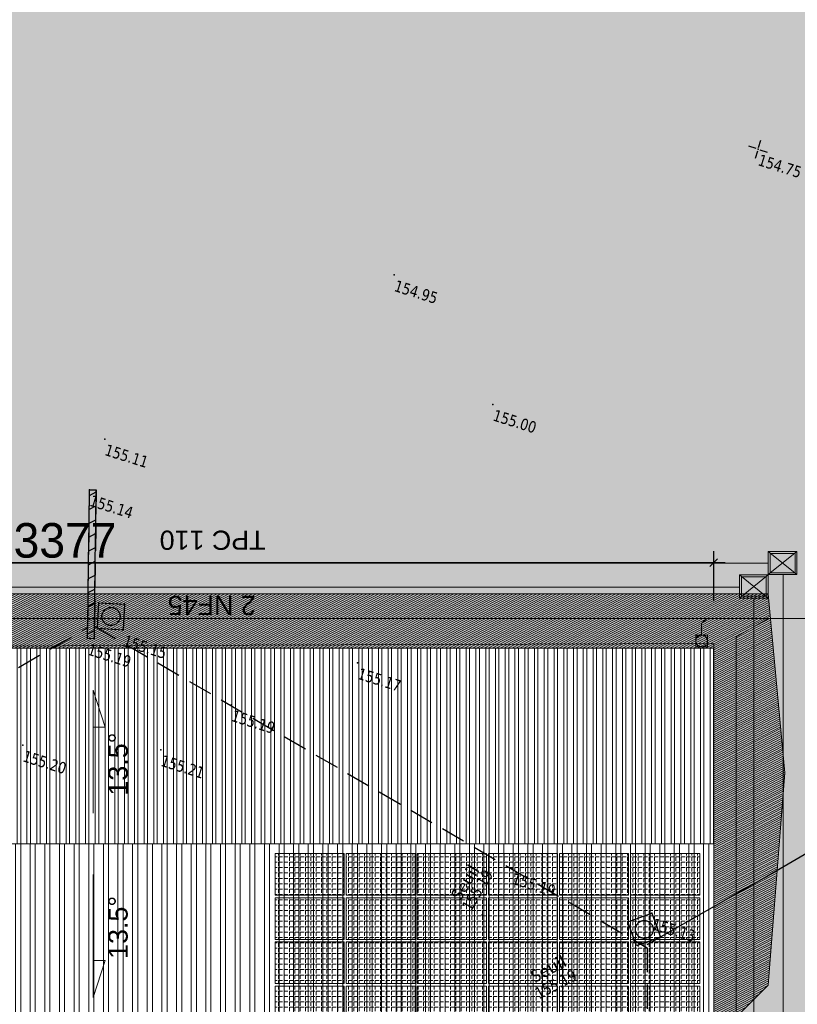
# Model space of a CAD drawing. Header units: millimetres. Extents: x 24647 to 200269, y -67453 to 4484.
# Tile 223 of 231: x 39176 to 41200, y -48852 to -46290. Entities that reach past the tile are written whole.
import ezdxf
from ezdxf.enums import TextEntityAlignment as Align
from ezdxf.lldxf.tags import DXFTag

# ---------------------------------------------------------------- set-up
doc = ezdxf.new("R2010")
doc.units = ezdxf.units.MM
doc.linetypes.add('CACHE2', pattern=[4.7625, 3.175, -1.5875])
doc.linetypes.add('Continue', pattern=[1, 1, 0])
doc.layers.get('0').update_dxf_attribs({"lineweight": 9})
doc.layers.add('- Poly 02', color=7, linetype='Continuous', lineweight=13, true_color=0x51879e, plot=False)
doc.layers.add('0_Construction 1', color=80, linetype='Continuous', lineweight=13, plot=False)
for name, color, linetype, lineweight in [('0_Cotes 500', 137, 'Continuous', 5), ('0_Marquage au sol', 201, 'Continuous', 5), ('0H_Végétation', 73, 'Continuous', 9), ('D_Murs', 13, 'CACHE2', 35), ('P_Trait Vu', 125, 'Continuous', 20), ('P_Voirie', 41, 'Continuous', 15), ('PH_V_Bardage Metal', 55, 'Continuous', 9), ('Textmult Gd', 36, 'Continuous', 13)]:
    doc.layers.add(name, color=color, linetype=linetype, lineweight=lineweight)
doc.layers.add('0H_Sols', color=9, linetype='Continuous', lineweight=5, transparency=0.5)
for name, color, linetype in [('Assa_sym_A', 7, 'Continue'), ('Espv_hai_hab', 70, 'Continue'), ('Limi_clo', 7, 'Cloture_Legere'), ('Limi_mplein', 7, 'Continue'), ('Limi_mur_hab', 7, 'Continue'), ('Topo_ptco', 7, 'Continue'), ('Topo_ptco_alt', 3, 'Continue'), ('Topo_sta', 7, 'Continue')]:
    doc.layers.add(name, color=color, linetype=linetype)
for name, color, linetype, lineweight, true_color in [('Hach Ombre', 7, 'Continuous', 13, 0x303030), ('R_CFA', 7, 'ELEC_CFA', 18, 0x00b32d), ('R_CFO', 1, 'ELEC_CFO', 18, 0xff0000), ('R_EP', 7, 'EAUX_PLUVIALES', 18, 0x263b9c)]:
    doc.layers.add(name, color=color, linetype=linetype, lineweight=lineweight, true_color=true_color)
doc.styles.add('Agency Style', font='arial.ttf')
doc.styles.add('Legend', font='calibri.ttf')
doc.styles.get("Standard").update_dxf_attribs({"font": 'GOTHIC.TTF'})
doc.styles.add('Verdana 1.0', font='verdana.ttf', dxfattribs={"width": 0.8, "height": 0.2})
doc.linetypes.add('Cloture_Legere', pattern='A,1,[1,croix.shx,S=0.2,R=0,X=-0.3,Y=0],0.0001', length=1.0001)
tags = doc.linetypes.add('EAUX_PLUVIALES', pattern='A,12,-5,["EP",Standard,S=2.54,R=0,X=-2.54,Y=-1.27],-5', length=22).pattern_tags.tags
tags[6] = DXFTag(74, 10)
tags = doc.linetypes.add('ELEC_CFA', pattern='A,12,-5,["CFA",Standard,S=2.54,R=0,X=-2.54,Y=-1.27],-5', length=22).pattern_tags.tags
tags[6] = DXFTag(74, 10)
tags = doc.linetypes.add('ELEC_CFO', pattern='A,12,-5,["CFO",Standard,S=2.54,R=0,X=-2.54,Y=-1.27],-5', length=22).pattern_tags.tags
tags[6] = DXFTag(74, 10)
doc.dimstyles.new('Cotes 500', dxfattribs={"dimtxt": 90, "dimasz": 20, "dimexe": 30, "dimexo": 50, "dimgap": 10, "dimtad": 1, "dimdec": 0, "dimzin": 9, "dimdsep": 46, "dimtxsty": 'Standard', "dimblk": 'OBLIQUE', "dimcen": -25, "dimdle": 30, "dimazin": 0, "dimtfac": 1, "dimtdec": 0, "dimtix": 1, "dimtmove": 0, "dimatfit": 3, "dimldrblk": 'SMALL', "dimfxl": 100, "dimfxlon": 1, "dimarcsym": 0})
pattern_1 = [(45, (-5e-10, 0), (-0.224506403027, 0.224506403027), [])]

# ---------------------------------------------------------------- blocks, each defined once
blk = doc.blocks.new('_Oblique')
at = {"color": 0, "linetype": 'ByBlock', "lineweight": -2}
blk.add_line((-0.5, -0.5), (0.5, 0.5), dxfattribs=at)
blk = doc.blocks.new('*D552')
at = {"layer": '0_Cotes 500', "color": 0, "lineweight": -2, "transparency": 16777216}
for p, q in [((37606.3, -47802.7), (37606.3, -47672.7)), ((40982.8, -47802.7), (40982.8, -47672.7)), ((37576.3, -47702.7), (41012.8, -47702.7))]:
    blk.add_line(p, q, dxfattribs=at)
at = {"layer": 'Defpoints', "color": 0, "transparency": 16777216}
for p in [(40982.8, -47702.7), (37606.3, -47925.3), (40982.8, -47925.5)]:
    blk.add_point(p, dxfattribs=at)
at = {"layer": '0_Cotes 500', "color": 0, "lineweight": -2, "transparency": 16777216, "xscale": 20, "yscale": 20, "zscale": 20, "rotation": 180.0000000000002}
blk.add_blockref('_Oblique', (37606.3, -47702.7), dxfattribs=at)
at = {"layer": '0_Cotes 500', "color": 0, "lineweight": -2, "transparency": 16777216, "xscale": 20, "yscale": 20, "zscale": 20}
blk.add_blockref('_Oblique', (40982.8, -47702.7), dxfattribs=at)
at = {"layer": '0_Cotes 500', "color": 0, "transparency": 16777216, "insert": (39294.5, -47645.5), "char_height": 90, "attachment_point": 5}
blk.add_mtext('3377', dxfattribs=at)
blk = doc.blocks.new('_Small')
at = {"color": 0, "linetype": 'ByBlock', "lineweight": -2}
blk.add_circle((0, 0), 0.25, dxfattribs=at)
blk = doc.blocks.new('*D553')
at = {"layer": '0_Cotes 500', "color": 0, "lineweight": -2, "transparency": 16777216}
for p, q in [((43267.3, -47895.5), (43267.3, -48973.3)), ((43167.3, -47925.5), (43297.3, -47925.5)), ((43167.3, -48943.3), (43297.3, -48943.3))]:
    blk.add_line(p, q, dxfattribs=at)
at = {"layer": 'Defpoints', "color": 0, "transparency": 16777216}
for p in [(40982.8, -47925.5), (40982.8, -48943.3), (43267.3, -48943.3)]:
    blk.add_point(p, dxfattribs=at)
at = {"layer": '0_Cotes 500', "color": 0, "lineweight": -2, "transparency": 16777216, "xscale": 20, "yscale": 20, "zscale": 20}
for p, rotation in [((43267.3, -47925.5), 90.00000000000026), ((43267.3, -48943.3), 270.0000000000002)]:
    blk.add_blockref('_Oblique', p, dxfattribs=dict(at, rotation=rotation))
at = {"layer": '0_Cotes 500', "color": 0, "transparency": 16777216, "insert": (43210.1, -48434.4), "char_height": 90, "attachment_point": 5, "rotation": 90}
blk.add_mtext('1018', dxfattribs=at)
blk = doc.blocks.new('*U681')
at = {"layer": '0_Marquage au sol'}
h = blk.add_hatch(dxfattribs=at)
h.set_pattern_fill('ANGLE', color=256, scale=2, angle=270)
h.set_pattern_definition([(270, (-39219.827, 44125.066), (13.97, 6e-14), [10.16, -3.81]), (2e-13, (-39219.827, 44125.066), (-6e-14, 13.97), [10.16, -3.81])])
h.paths.add_polyline_path([(90, -54.3), (-90, -54.3), (-90, 54.3), (90, 54.3)])
at = {"layer": 'P_Trait Vu'}
blk.add_lwpolyline([(90, -54.3), (-90, -54.3), (-90, 54.3), (90, 54.3)], close=True, dxfattribs=at)
blk = doc.blocks.new('*U682')
at = {"layer": '0_Cotes 500', "color": 0, "linetype": 'ByBlock', "lineweight": -2, "transparency": 16777216}
for p in [(0, 345), (185, 345), (370, 345), (555, 345), (740, 345), (925, 345), (0, 230), (185, 230), (370, 230), (555, 230), (740, 230), (925, 230), (0, 115), (185, 115), (370, 115), (555, 115), (740, 115), (925, 115), (0, 0), (185, 0), (370, 0), (555, 0), (740, 0), (925, 0)]:
    blk.add_blockref('*U681', p, dxfattribs=at)
blk = doc.blocks.new('Topo_Ptco')
at = {"color": 0}
blk.add_point((0, 0), dxfattribs=at)
at = {"layer": 'Topo_ptco_alt', "style": 'Verdana 1.0', "width": 0.8}
blk.add_attdef('ALT', text='', height=0.3, dxfattribs=at).set_placement((0.1, -0.1), align=Align.TOP_LEFT)
blk = doc.blocks.new('Topo_Sta_Den')
at = {"color": 7, "linetype": 'ByBlock', "lineweight": -2}
for p, q in [((-0.05, 0), (-0.25, 0)), ((0, 0.05), (0, 0.25)), ((0, 0), (0, 0)), ((0.05, 0), (0.25, 0)), ((0, -0.05), (0, -0.25))]:
    blk.add_line(p, q, dxfattribs=at)
blk = doc.blocks.new('Assa_Reg_Car')
at = {"color": 7, "linetype": 'ByBlock', "lineweight": -2}
for p, q in [((0, 0), (0, 1)), ((0, 1), (1, 1)), ((1, 1), (1, 0)), ((1, 0), (0, 0))]:
    blk.add_line(p, q, dxfattribs=at)
blk.add_circle((0.5, 0.5), 0.35, dxfattribs=at)
blk = doc.blocks.new('plantopo')
at = {"layer": 'Espv_hai_hab', "true_color": 0x9cfe8a}
h = blk.add_hatch(dxfattribs=at)
h.set_pattern_fill('HAIE', color=81, scale=0.8)
h.set_pattern_definition([(109.29004622, (0.560848, 0.002973), (-4.80000000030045, 13.600000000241), [0.0482712, -16.90342488]), (161.565051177, (0.34656, 0.73), (-0.8, 1e-12), [0.050504, -2.47931812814]), (106.927513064, (0.29864, 0.746), (-3.19999999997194, 10.40000000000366), [0.054768, -19.17853644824]), (111.250505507, (0.348816, 0), (-1.59999999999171, 4.00000000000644), [0.069196, -15.38137033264]), (28.4429286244, (0.24168, 0.46568), (8.79999999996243, 4.79999999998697), [0.062208, -21.77354250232]), (83.6598082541, (0.2348, 0.40416), (-2e-13, 0.8000000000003), [0.061904, -7.18240411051]), (28.0724869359, (0.66804, 0.7642), (10.4000000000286, 5.60000000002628), [0.0387336, -13.5612664]), (69.4439547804, (0.70224, 0.03715), (0.800000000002, 2.4000000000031), [0.03896, -6.79624299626]), (122.905242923, (0.7136, 0.073632), (-1.60000000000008, 2.39999999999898), [0.04612, -16.15264538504]), (135, (0.75236, 0.1443), (-0.8, 9e-17), [0.0290216, -1.1023492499]), (156.250505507, (0.79568, 0.63888), (-12.79999999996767, 5.60000000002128), [0.062296, -21.788104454]), (45, (0.7068, 0.632), (9e-17, 0.8), [0.0451376, -1.0862332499]), (48.3664606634, (0.7136, 0.51808), (5.60000000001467, 6.4000000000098), [0.027424, -9.60585166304]), (34.6951535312, (0.71816, 0.3768), (7.99999999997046, 5.59999999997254), [0.03604, -12.61307064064]), (128.290163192, (0.44, 0.77104), (-3.19999999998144, 4.00000000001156), [0.036896, -19.32905349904]), (72.2553283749, (0.52208, 0.32888), (5.60000000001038, 17.59999999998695), [0.059824, -20.93922359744]), (115.346175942, (0.54032, 0.38584), (-0.80000000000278, 1.60000000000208), [0.047936, -16.77110083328]), (115.016893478, (0.64304, 0.21272), (-0.79999999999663, 1.6000000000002), [0.070368, -13.17198828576]), (41.1859251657, (0.62472, 0.19672), (0.8000000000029, 0.8000000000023), [0.024216, -8.47990065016]), (63.434948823, (0.59507, 0.11235), (3e-13, 0.8), [0.0152904, -1.773563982]), (131.185925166, (0.38984, 0.142), (-0.8000000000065, 0.7999999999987), [0.048456, -8.45566065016]), (159.44395478, (0.43545, 0.22402), (-2.3999999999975, 0.8000000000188), [0.0389616, -6.79624139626]), (19.7988763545, (0.29864, 0.30608), (8.79999999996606, 3.19999999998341), [0.026712, -21.22981640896]), (116.565051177, (0.40354, 0.4588), (-0.799999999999, 0.800000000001), [0.0152904, -1.773563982]), (45, (0.497, 0.5272), (9e-17, 0.8), [0.019348, -1.1120228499]), (56.309932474, (0.59275, 0.46335), (0.8, 1.599999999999), [0.0164632, -2.86797782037]), (131.185925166, (0.51528, 0.66624), (-0.8000000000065, 0.7999999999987), [0.024248, -8.47986865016]), (0, (0.28, 0.6), (0, 0.8), [0.04, -0.76]), (146.309932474, (0.04098, 0.08504), (-1.599999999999, 0.8), [0.049256, -2.83518502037]), (143.130102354, (0.08888, 0.36534), (-2.3999999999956, 1.6000000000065), [0.0569792, -3.9430208]), (36.3843518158, (-5e-10, 0.367648), (3.19999999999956, 2.39999999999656), [0.0537736, -18.82690435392]), (136.73570459, (0.043274, 0.533984), (-12.8000000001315, 11.99999999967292), [0.0532608, -18.622927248]), (25.7099537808, (0.0752, 0.71864), (1.599999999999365, 0.7999999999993), [0.073408, -23.899910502]), (127.405356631, (0.13672, 0.126), (-7.99999999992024, 10.40000000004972), [0.0488, -17.0719476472]), (45, (0.1436, 0.0075), (9e-17, 0.8), [0.0225688, -1.1088020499]), (153.434948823, (0.17095, 0.31294), (-0.8, -1e-12), [0.020348, -1.768506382]), (167.471192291, (0.19832, 0.11232), (-4.0000000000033, 0.79999999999), [0.063104, -7.31253156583]), (45, (0.16, 0.52), (9e-17, 0.8), [0.0565688, -1.0748020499])])
h.paths.add_polyline_path([(1270611.524, 7266655.497, -0.067038), (1270611.541, 7266655.181, -0.077553), (1270611.46, 7266654.844, -0.088516), (1270611.297, 7266654.588), (1270608.721, 7266651.784), (1270594.145, 7266665.416), (1270594.072, 7266665.455), (1270604.936, 7266685.409), (1270611.715, 7266688.84), (1270624.222, 7266686.8), (1270624.294, 7266686.789), (1270623.538, 7266682.734), (1270617.653, 7266683.695), (1270618.311, 7266687.764), (1270611.715, 7266688.84), (1270611.459, 7266688.711), (1270612.959, 7266683.752, -0.143347), (1270612.961, 7266683.51, -0.064484), (1270612.753, 7266683.026, -0.075168), (1270612.606, 7266682.845, -0.026925), (1270612.105, 7266682.437), (1270605.75, 7266677.808), (1270601.206, 7266674.516), (1270601.004, 7266674.329, 0.00558), (1270600.987, 7266674.31, 0.00693), (1270600.977, 7266674.296), (1270600.882, 7266674.118), (1270600.84, 7266673.818), (1270600.902, 7266673.607), (1270606.162, 7266664.741), (1270611.437, 7266655.729, -0.085735)])
h.paths.add_polyline_path([(1270620.654, 7266684.758), (1270620.76, 7266685.64), (1270623.767, 7266685.152), (1270623.562, 7266684.251)], flags=16)
at = {"layer": 'Limi_mur_hab'}
h = blk.add_hatch(dxfattribs=at)
h.set_pattern_fill('BATI_DUR', color=0, scale=0.1, pattern_type=2)
h.set_pattern_definition(pattern_1)
h.paths.add_polyline_path([(1270619.993, 7266661.257), (1270619.83, 7266661.208), (1270620.855, 7266657.771), (1270620.952, 7266657.874), (1270621.011, 7266657.861)])
h = blk.add_hatch(dxfattribs=at)
h.set_pattern_fill('BATI_DUR', color=0, scale=0.1, pattern_type=2)
h.set_pattern_definition(pattern_1)
h.paths.add_polyline_path([(1270621.011, 7266657.861), (1270620.952, 7266657.874), (1270620.855, 7266657.771), (1270620.937, 7266657.498), (1270621.103, 7266657.555)])
at = {"flags": 128}
blk.add_lwpolyline([(1270619.83, 7266661.208), (1270619.993, 7266661.257)], dxfattribs=at)
at = {"elevation": 155.186, "flags": 128}
blk.add_lwpolyline([(1270620.937, 7266657.498), (1270621.103, 7266657.555)], dxfattribs=at)
at = {"layer": 'Limi_clo', "flags": 128}
blk.add_lwpolyline([(1270637.212, 7266654.259), (1270639.597, 7266656.819), (1270652.016, 7266670.432), (1270660.151, 7266679.326), (1270674.927, 7266666.358), (1270698.412, 7266659.362), (1270688.422, 7266629.057), (1270690.026, 7266628.342)], dxfattribs=at)
at = {"layer": 'Limi_mplein', "flags": 128}
for points in [[(1270620.937, 7266657.498), (1270619.83, 7266661.208)], [(1270621.103, 7266657.555), (1270619.993, 7266661.257)]]:
    blk.add_lwpolyline(points, dxfattribs=at)
at = {"layer": 'Assa_sym_A'}
for p, xscale, yscale, rotation in [((1270621.755, 7266657.986, 155.147), 0.6736092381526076, 0.6736092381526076, 104.2484729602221), ((1270637.087, 7266655.072, 155.136), 0.6640549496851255, 0.6640549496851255, 217.2879837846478)]:
    blk.add_blockref('Assa_Reg_Car', p, dxfattribs=dict(at, xscale=xscale, yscale=yscale, rotation=rotation))
at = {"layer": 'Topo_ptco'}
ref = blk.add_blockref('Topo_Ptco', (1270633.782, 7266674.86, 154.746), dxfattribs=at)
ref.add_attrib('ALT', '154.75', dxfattribs={"layer": 'Topo_ptco_alt', "height": 0.3, "style": 'Verdana 1.0', "width": 0.8}).set_placement((1270633.882, 7266674.76, 154.746), align=Align.TOP_LEFT)
ref = blk.add_blockref('Topo_Ptco', (1270625.725, 7266668.908, 154.951), dxfattribs=at)
ref.add_attrib('ALT', '154.95', dxfattribs={"layer": 'Topo_ptco_alt', "height": 0.3, "style": 'Verdana 1.0', "width": 0.8}).set_placement((1270625.825, 7266668.808, 154.951), align=Align.TOP_LEFT)
for p in [(1270625.725, 7266668.908, 154.951), (1270629.182, 7266666.462, 155.005), (1270619.811, 7266662.585, 155.109), (1270627.83, 7266658.997, 155.173), (1270621.589, 7266658.639), (1270636.558, 7266654.669)]:
    blk.add_blockref('Topo_Ptco', p, dxfattribs=at)
ref = blk.add_blockref('Topo_Ptco', (1270629.182, 7266666.462, 155.005), dxfattribs=at)
ref.add_attrib('ALT', '155.00', dxfattribs={"layer": 'Topo_ptco_alt', "height": 0.3, "style": 'Verdana 1.0', "width": 0.8}).set_placement((1270629.282, 7266666.362, 155.005), align=Align.TOP_LEFT)
ref = blk.add_blockref('Topo_Ptco', (1270619.811, 7266662.585, 155.109), dxfattribs=at)
ref.add_attrib('ALT', '155.11', dxfattribs={"layer": 'Topo_ptco_alt', "height": 0.3, "style": 'Verdana 1.0', "width": 0.8}).set_placement((1270619.911, 7266662.485, 155.109), align=Align.TOP_LEFT)
ref = blk.add_blockref('Topo_Ptco', (1270619.83, 7266661.208, 155.143), dxfattribs=at)
ref.add_attrib('ALT', '155.14', dxfattribs={"layer": 'Topo_ptco_alt', "height": 0.3, "style": 'Verdana 1.0', "width": 0.8}).set_placement((1270619.93, 7266661.108, 155.143), align=Align.TOP_LEFT)
ref = blk.add_blockref('Topo_Ptco', (1270627.83, 7266658.997, 155.173), dxfattribs=at)
ref.add_attrib('ALT', '155.17', dxfattribs={"layer": 'Topo_ptco_alt', "height": 0.3, "style": 'Verdana 1.0', "width": 0.8}).set_placement((1270627.93, 7266658.897, 155.173), align=Align.TOP_LEFT)
ref = blk.add_blockref('Topo_Ptco', (1270621.755, 7266657.986, 155.152), dxfattribs=at)
ref.add_attrib('ALT', '155.15', dxfattribs={"layer": 'Topo_ptco_alt', "height": 0.3, "style": 'Verdana 1.0', "width": 0.8}).set_placement((1270621.855, 7266657.886, 155.152), align=Align.TOP_LEFT)
ref = blk.add_blockref('Topo_Ptco', (1270620.937, 7266657.498, 155.186), dxfattribs=at)
ref.add_attrib('ALT', '155.19', dxfattribs={"layer": 'Topo_ptco_alt', "height": 0.3, "style": 'Verdana 1.0', "width": 0.8}).set_placement((1270621.037, 7266657.398, 155.186), align=Align.TOP_LEFT)
ref = blk.add_blockref('Topo_Ptco', (1270625.023, 7266656.97, 155.187), dxfattribs=at)
ref.add_attrib('ALT', '155.19', dxfattribs={"layer": 'Topo_ptco_alt', "height": 0.3, "style": 'Verdana 1.0', "width": 0.8}).set_placement((1270625.123, 7266656.87, 155.187), align=Align.TOP_LEFT)
ref = blk.add_blockref('Topo_Ptco', (1270623.619, 7266655.306, 155.207), dxfattribs=at)
ref.add_attrib('ALT', '155.21', dxfattribs={"layer": 'Topo_ptco_alt', "height": 0.3, "style": 'Verdana 1.0', "width": 0.8}).set_placement((1270623.719, 7266655.206, 155.207), align=Align.TOP_LEFT)
ref = blk.add_blockref('Topo_Ptco', (1270633.259, 7266655.111, 155.192), dxfattribs=at)
ref.add_attrib('ALT', '155.19', dxfattribs={"layer": 'Topo_ptco_alt', "height": 0.3, "style": 'Verdana 1.0', "width": 0.8}).set_placement((1270633.359, 7266655.011, 155.192), align=Align.TOP_LEFT)
ref = blk.add_blockref('Topo_Ptco', (1270637.087, 7266655.072, 155.125), dxfattribs=at)
ref.add_attrib('ALT', '155.13', dxfattribs={"layer": 'Topo_ptco_alt', "height": 0.3, "style": 'Verdana 1.0', "width": 0.8}).set_placement((1270637.187, 7266654.972, 155.125), align=Align.TOP_LEFT)
ref = blk.add_blockref('Topo_Ptco', (1270632.884, 7266653.711, 155.194), dxfattribs=at)
ref.add_attrib('ALT', '155.19', dxfattribs={"layer": 'Topo_ptco_alt', "height": 0.3, "rotation": 76.5411, "style": 'Verdana 1.0', "width": 0.8}).set_placement((1270632.293, 7266653.757), align=Align.TOP_LEFT)
ref = blk.add_blockref('Topo_Ptco', (1270620.155, 7266654.345, 155.204), dxfattribs=at)
ref.add_attrib('ALT', '155.20', dxfattribs={"layer": 'Topo_ptco_alt', "height": 0.3, "style": 'Verdana 1.0', "width": 0.8}).set_placement((1270620.255, 7266654.245, 155.204), align=Align.TOP_LEFT)
ref = blk.add_blockref('Topo_Ptco', (1270635.057, 7266651.954, 155.189), dxfattribs=at)
ref.add_attrib('ALT', '155.19', dxfattribs={"layer": 'Topo_ptco_alt', "height": 0.3, "rotation": 44.9775, "style": 'Verdana 1.0', "width": 0.8}).set_placement((1270634.737, 7266652.261), align=Align.TOP_LEFT)
at = {"layer": 'Topo_sta'}
blk.add_blockref('Topo_Sta_Den', (1270633.782, 7266674.86, 154.746), dxfattribs=at)
blk.add_blockref('Topo_Sta_Den', (1270633.782, 7266674.86, 154.746), dxfattribs=at)
blk.add_blockref('Topo_Sta_Den', (1270633.782, 7266674.86, 154.746), dxfattribs=at)
at = {"style": 'Legend'}
for rotation, p in [(75.806, (1270632.241, 7266653.869)), (45.53, (1270634.723, 7266652.427))]:
    blk.add_text('Seuil', height=0.32, rotation=rotation, dxfattribs=at).set_placement(p)

msp = doc.modelspace()

# ---------------------------------------------------------------- hatches: boundary and pattern name
at = {"layer": '0H_Sols', "true_color": 0xc2c2c2, "transparency": 33554559}
h = msp.add_hatch(color=9, dxfattribs=at)
h.dxf.hatch_style = 1
edge = h.paths.add_edge_path()
edge.add_line((40986.3, -55255.2), (41857.9, -55741.9))
edge.add_line((41857.9, -55741.9), (42659.3, -54310.1))
edge.add_line((42659.3, -54310.1), (42667, -54234.6))
edge.add_line((42667, -54234.6), (43496.3, -52755))
edge.add_line((43496.3, -52755), (43919.6, -52607.3))
edge.add_line((43919.6, -52607.3), (44647.8, -53012.8))
edge.add_line((44647.8, -53012.8), (44675, -53032))
edge.add_line((44675, -53032), (44921.6, -52661.7))
edge.add_line((44921.6, -52661.7), (42926, -51562.1))
edge.add_line((42926, -51562.1), (43259.5, -50953.5))
edge.add_line((43259.5, -50953.5), (43259.5, -49723.3))
edge.add_line((43259.5, -49723.3), (41532.4, -49723.3))
edge.add_line((41532.4, -49723.3), (41532.4, -48272.4))
edge.add_line((41532.4, -48272.4), (41686.3, -45763.4))
edge.add_line((41686.3, -45763.4), (39409.9, -44633.7))
edge.add_line((39409.9, -44633.7), (39381.5, -44638.5))
edge.add_line((39381.5, -44638.5), (39376.4, -45156.5))
edge.add_line((39376.4, -45156.5), (39325.9, -45226.8))
edge.add_line((39325.9, -45226.8), (37978.9, -45686.6))
edge.add_line((37978.9, -45686.6), (37940.1, -45714))
edge.add_line((37940.1, -45714), (37922.7, -45764.2))
edge.add_line((37922.7, -45764.2), (38326.8, -47497.8))
edge.add_line((38326.8, -47497.8), (37213.1, -47757.4))
edge.add_line((37213.1, -47757.4), (37213.1, -48667.2))
edge.add_line((37213.1, -48667.2), (35588, -48667.2))
edge.add_line((35588, -48667.2), (35588, -49131.7))
edge.add_line((35588, -49131.7), (37606.3, -49131.7))
edge.add_line((37606.3, -49131.7), (37606.3, -47925.3))
edge.add_line((37606.3, -47925.3), (40982.8, -47925.3))
edge.add_line((40982.8, -47925.3), (40982.8, -48943.3))
edge.add_line((40982.8, -48943.3), (40635.2, -48943.3))
edge.add_line((40635.2, -48943.3), (40635.2, -49945.2))
edge.add_line((40635.2, -49945.2), (40812.6, -49944.4))
edge.add_line((40812.6, -49944.4), (40812.6, -49960))
edge.add_line((40812.6, -49960), (43019.6, -49960))
edge.add_line((43019.6, -49960), (43019.6, -50950.2))
edge.add_line((43019.6, -50950.2), (42315.2, -50950.2))
edge.add_line((42315.2, -50950.2), (42315.2, -50803.7))
edge.add_line((42315.2, -50803.7), (40113.8, -50803.7))
edge.add_line((40113.8, -50803.7), (40113.8, -51562.5))
edge.add_line((40113.8, -51562.5), (40914.3, -51562.5))
edge.add_line((40914.3, -51562.5), (40914.3, -52444.6))
edge.add_line((40914.3, -52444.6), (38295.3, -52444.6))
edge.add_line((38295.3, -52444.6), (38295.3, -54201.2))
edge.add_line((38295.3, -54201.2), (38688.7, -54201.2))
edge.add_line((38688.7, -54201.2), (38796.4, -54228.3))
edge.add_line((38796.4, -54228.3), (39088.7, -54398.4))
edge.add_line((39088.7, -54398.4), (39336.4, -54466.3))
edge.add_line((39336.4, -54466.3), (39585.1, -54402.2))
edge.add_line((39585.1, -54402.2), (40817.4, -53709.9))
edge.add_arc((41158, -54434.5), 800.7, 42.1867, 115.1753, ccw=False)
edge.add_line((41751.3, -53896.8), (40986.3, -55255.2))
at = {"layer": '0H_Végétation', "transparency": 33554687}
h = msp.add_hatch(dxfattribs=at)
h.set_pattern_fill('ANSI35', color=256, scale=8)
h.set_pattern_definition([(117.612453, (-14100.4, 36322.35), (-45.014025, -23.545223), []), (117.612453, (-14089.667, 36356.63), (-45.014025, -23.545223), [63.5, -12.7, 0, -12.7])])
h.paths.add_polyline_path([(35579.3, -47738.7), (35588, -48667.2), (37213.1, -48667.2), (37213.1, -47757.4), (38326.8, -47497.8), (37922.7, -45764.2), (37928.3, -45728.1), (37951.8, -45699.8), (37978.9, -45686.6), (39255.7, -45256.4), (39325.9, -45226.8), (39369.4, -45179.6), (39376.4, -45156.5), (39381.5, -44638.5), (38660.4, -44758.6)])
h.paths.add_polyline_path([(43747.7, -46989.1), (41535.1, -48277.1), (41531.4, -49720), (43259.5, -49723.3), (43259.5, -50953.5), (42926, -51562.1), (44921.6, -52661.7), (46802.5, -50037.6), (44770.3, -48668.2)])
edge = h.paths.add_edge_path()
edge.add_line((38296.1, -56898.8), (41532, -58639.5))
edge.add_line((41532, -58639.5), (42181.1, -57586.8))
edge.add_line((42181.1, -57586.8), (42480.2, -56961.4))
edge.add_line((42480.2, -56961.4), (42623.3, -56617.5))
edge.add_line((42623.3, -56617.5), (42257.4, -56357.3))
edge.add_line((42257.4, -56357.3), (42513.4, -56115.2))
edge.add_line((42513.4, -56115.2), (43335.7, -54700.8))
edge.add_line((43335.7, -54700.8), (42659.3, -54310.1))
edge.add_line((42659.3, -54310.1), (42667, -54234.6))
edge.add_line((42667, -54234.6), (42844.8, -53913.1))
edge.add_line((42844.8, -53913.1), (43496.3, -52755))
edge.add_arc((43801.2, -52948.2), 360.9, 70.8511, 147.6337, ccw=False)
edge.add_line((43919.6, -52607.3), (44620.5, -52993.7))
edge.add_line((44620.5, -52993.7), (44675, -53032))
edge.add_line((44675, -53032), (44757.7, -53151.6))
edge.add_line((44757.7, -53151.6), (44874.5, -53248.3))
edge.add_line((44874.5, -53248.3), (44864.1, -53269.6))
edge.add_line((44864.1, -53269.6), (44874.6, -53284.9))
edge.add_line((44874.6, -53284.9), (44445.3, -54169.9))
edge.add_line((44445.3, -54169.9), (43972.2, -55145.1))
edge.add_line((43972.2, -55145.1), (43914, -55291.4))
edge.add_line((43914, -55291.4), (43820.2, -55527))
edge.add_line((43820.2, -55527), (43755.9, -55688.4))
edge.add_line((43755.9, -55688.4), (43727.8, -55759))
edge.add_line((43727.8, -55759), (43412.7, -56550.4))
edge.add_line((43412.7, -56550.4), (42853.1, -57955.8))
edge.add_line((42853.1, -57955.8), (42433.9, -59106.2))
edge.add_line((42433.9, -59106.2), (38295.4, -60925.1))
edge.add_line((38295.4, -60925.1), (38296.1, -56898.8))
edge = h.paths.add_edge_path(flags=17)
edge.add_arc((41158, -54434.5), 800.7, 42.1867, 115.1753)
edge.add_line((40817.4, -53709.9), (39585.1, -54402.2))
edge.add_arc((39340.2, -53966.3), 500, 239.7913, 299.3295, ccw=False)
edge.add_line((39088.7, -54398.4), (38796.4, -54228.3))
edge.add_arc((38695.8, -54401.1), 200, 59.7913, 180)
edge.add_line((38495.8, -54401.1), (38495.8, -55284.7))
edge.add_arc((38995.8, -55284.7), 500, 180, 239.6721)
edge.add_line((38743.3, -55716.2), (39239.7, -56006.6))
edge.add_arc((39787.2, -54938.7), 1200.1, 242.8599, 330.2439)
edge.add_line((40829.1, -55534.3), (41751.3, -53896.8))
at = {"layer": 'Hach Ombre', "transparency": 33554559}
h = msp.add_hatch(dxfattribs=at)
h.set_pattern_fill('ANSI31', color=256, scale=1.5, angle=-17.3875)
h.set_pattern_definition([(27.612453, (-790.0097, -8492.582), (-2.20736466, 4.22006487), [])])
h.paths.add_polyline_path([(41124.2, -47783.8), (37747.7, -47783.8), (37747.7, -47925.3), (40982.8, -47925.3), (40982.8, -48943), (41124.2, -48801.5), (41167.3, -48249.4)])
h.paths.add_polyline_path([(35610.2, -49131.2), (35801.1, -49023.7), (37598.8, -49023.7), (37598.8, -49131.7)])
h.paths.add_polyline_path([(37598.8, -49131.7), (38303.3, -49131.7), (38303.3, -49100.4), (37598.8, -49100.4)])
h.paths.add_polyline_path([(38682.7, -49254.5), (40172.5, -49254.5), (40172.5, -49945.2), (40116.7, -50384.5), (40172.5, -50803.7), (40113.8, -50803.7), (40113.8, -49313.2), (38624, -49313.2)])
h.paths.add_polyline_path([(40762.5, -48943.3), (40762.5, -49945.2), (40635.2, -49945.2), (40635.2, -48943.3)])
h.paths.add_polyline_path([(43019.6, -50950.2), (43141.2, -50858.5), (43284.8, -50227.5), (43139.3, -49864.6), (40762.5, -49864.6), (40762.5, -49945.2), (40812.6, -49945.2), (40812.7, -49960), (43019.6, -49960)])
h.paths.add_polyline_path([(41055.8, -51421.1), (40241.1, -51421.1), (40241.1, -51562.5), (40914.3, -51562.5), (40914.3, -52303.2), (41055.8, -52303.2), (41098.9, -51819)])
h.paths.add_polyline_path([(40299.1, -50803.7), (40299.1, -51021.2), (40241.1, -51079.2), (40241.1, -51562.5), (40113.8, -51562.5), (40113.8, -50803.7)])
h.paths.add_polyline_path([(38401.6, -50743), (38401.6, -50636.9), (38624, -50644), (38624, -50742.5)])
h.paths.add_polyline_path([(39799.1, -50545.2), (39108.6, -50545.2), (39108.6, -49875.5), (39009.6, -49875.5), (39009.6, -50644.2), (39799.1, -50644.2)], flags=17)
h.paths.add_polyline_path([(38624, -51562.5), (40113.8, -51562.5), (40113.8, -51551.3), (38624, -51551.3)])
at = {"layer": 'PH_V_Bardage Metal'}
h = msp.add_hatch(dxfattribs=at)
h.set_pattern_fill('STEEL', color=256, scale=8, angle=45, style=0)
h.set_pattern_definition([(90, (-673.578, 4997.362), (-25.4, -1e-13), []), (90, (-682.558, 5006.342), (-25.4, -1e-13), [])])
h.paths.add_polyline_path([(40982.8, -47925.3), (37598.8, -47925.3), (37598.8, -48434.3), (40982.8, -48434.3)])
h.paths.add_polyline_path([(39009.6, -50644.2), (38624, -51206.5), (40113.8, -51206.5), (39799.1, -50644.2)])
h.paths.add_polyline_path([(40914.3, -52003.6), (40914.3, -51562.5), (38295.3, -51562.5), (38295.3, -52003.6)])
h = msp.add_hatch(dxfattribs=at)
h.set_pattern_fill('STEEL', color=256, scale=12, angle=45, style=0)
h.set_pattern_definition([(90, (-673.578, 4997.36), (-38.1, -2e-13), []), (90, (-687.048, 5010.832), (-38.1, -2e-13), [])])
h.paths.add_polyline_path([(40982.8, -48434.3), (37598.8, -48434.3), (37598.8, -49124.5), (38303.3, -49124.5), (38303.3, -48943.3), (40635.2, -48943.3), (40635.2, -48943.3), (40982.8, -48943.3)])
h.paths.add_polyline_path([(38624, -49313.2), (39009.6, -49875.5), (39799.1, -49875.5), (40113.8, -49313.2)])
h.paths.add_polyline_path([(40914.3, -52444.6), (40914.3, -52003.6), (38295.3, -52003.6), (38295.3, -52444.6)])

# ---------------------------------------------------------------- linework, layer by layer
at = {"layer": '- Poly 02'}
msp.add_lwpolyline([(41124.2, -47783.8), (37747.7, -47783.8), (37747.7, -47925.3), (40982.8, -47925.3), (40982.8, -48943), (41124.2, -48801.5), (41167.3, -48249.4)], close=True, dxfattribs=at)
at = {"layer": '0_Construction 1'}
for points in [[(38303.3, -49124.5), (38303.3, -48943.3), (40982.8, -48943), (40982.8, -47912.9), (37598.8, -47925.3), (37598.5, -49131.7)], [(40982.8, -48943.3), (38303.3, -48943.3), (38303.3, -49131.7), (37598.8, -49131.7), (37594.4, -47925.3), (40982.8, -47925.5)], [(37598.8, -47925.3), (37598.8, -49131.7), (38303.3, -49131.7), (38624, -49131.7), (38624, -50742.5), (38295.3, -50742.5), (38295.9, -52444.6), (40914.3, -52444.6), (40914.3, -51562.5), (40113.8, -51562.5), (40113.8, -49945.2), (40635.2, -49945.2), (40635.2, -48943.3), (40982.8, -48943), (40982.8, -47925.5)]]:
    msp.add_lwpolyline(points, close=True, dxfattribs=at)
msp.add_lwpolyline([(37606.3, -49131.7), (37606.3, -47925.3), (40982.8, -47925.3), (40982.8, -48943.3)], dxfattribs=at)
at = {"layer": '0_Cotes 500'}
for points in [[(39368, -48354.8), (39368, -48034.2), (39398.7, -48130.6), (39368, -48130.6)], [(39368, -48513.7), (39368, -48834.3), (39398.7, -48737.9), (39368, -48737.9)]]:
    msp.add_lwpolyline(points, dxfattribs=at)
at = {"layer": 'D_Murs', "lineweight": 25, "ltscale": 20}
msp.add_lwpolyline([(37916.6, -48695.3), (37544.3, -48475.5), (37553, -48460.9), (37933.7, -48685.5), (39353.6, -47871.9), (39358.5, -47513.2), (39375.5, -47513.4), (39371.2, -47867.9), (40809.8, -48704.8), (40805.7, -49935.4)], dxfattribs=at)
at = {"layer": 'P_Trait Vu'}
msp.add_lwpolyline([(37598.8, -47925.3), (40982.8, -47925.3), (40982.8, -48943.3), (40635.2, -48943.3), (40635.2, -48943.3), (38303.3, -48943.3), (38303.3, -49124.5), (37598.8, -49124.5)], close=True, dxfattribs=at)
msp.add_lwpolyline([(37598.8, -47925.3), (40982.8, -47925.3), (40982.8, -48943.3), (40635.2, -48943.3), (40635.2, -48943.3), (38303.3, -48943.3), (38303.3, -49124.5), (37598.8, -49124.5)], close=True, dxfattribs=at)
msp.add_lwpolyline([(37453.3, -48434.3), (40982.8, -48434.3)], dxfattribs=at)
at = {"layer": 'P_Voirie'}
for points in [[(41199.2, -47733.9), (41199.2, -47673.9), (41124.2, -47673.9), (41124.2, -47733.9)], [(41194.2, -47728.9), (41194.2, -47678.9), (41129.2, -47678.9), (41129.2, -47728.9)], [(41124.5, -47794.9), (41124.5, -47734.9), (41049.5, -47734.9), (41049.5, -47794.9)], [(41119.5, -47789.9), (41119.5, -47739.9), (41054.5, -47739.9), (41054.5, -47789.9)]]:
    msp.add_lwpolyline(points, close=True, dxfattribs=at)
for points in [[(41124.2, -47673.9), (41199.2, -47733.9)], [(41124.2, -47733.9), (41199.2, -47673.9)], [(41049.5, -47734.9), (41124.5, -47794.9)], [(41049.5, -47794.9), (41124.5, -47734.9)]]:
    msp.add_lwpolyline(points, dxfattribs=at)
at = {"layer": 'R_CFA', "ltscale": 10}
for points in [[(37450.2, -47766.8), (41049.5, -47766.8)], [(41087, -47794.9), (41087, -49773.8)]]:
    msp.add_lwpolyline(points, dxfattribs=at)
at = {"layer": 'R_CFO', "ltscale": 10}
for points in [[(41124.2, -47703.9), (37450.2, -47703.9)], [(41163.7, -49773.8), (41163.7, -47733.9)]]:
    msp.add_lwpolyline(points, dxfattribs=at)
at = {"layer": 'R_EP', "ltscale": 10}
for points in [[(41239.6, -47848.2), (38253.5, -47848.2), (38219.4, -47882.3), (38219.4, -48901.8), (38239.4, -48921.9), (38259.5, -48921.9)], [(40668.4, -48960.5), (41009.4, -48960.5), (41041.3, -48929.6), (41041.3, -47896), (41124.5, -47848.2)], [(40951.2, -47891.4), (40951.2, -47861.3), (40964.3, -47848.2)]]:
    msp.add_lwpolyline(points, dxfattribs=at)
msp.add_lwpolyline([(40936.1, -47891.4), (40966.2, -47891.4), (40966.2, -47921.5), (40936.1, -47921.5)], close=True, dxfattribs=at)
msp.add_circle((40951.2, -47906.4), 15.1, dxfattribs=at)

# ---------------------------------------------------------------- block references
at = {"xscale": 100, "yscale": 100, "zscale": 100, "rotation": 342.6124533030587}
msp.add_blockref('plantopo', (-338368658.7, -655538483.8), dxfattribs=at)
at = {"layer": '0_Cotes 500'}
msp.add_blockref('*U682', (39931.1, -48858.6), dxfattribs=at)

# ---------------------------------------------------------------- texts
at = {"layer": 'R_CFA', "insert": (39676.3, -47813.7), "char_height": 50, "attachment_point": 5, "rotation": 180, "style": 'Agency Style'}
msp.add_mtext_dynamic_manual_height_columns('2 NF45', width=391.702, gutter_width=25, heights=[0], dxfattribs=at)
at = {"layer": 'R_CFO', "insert": (39678.6, -47644.1), "char_height": 50, "attachment_point": 5, "rotation": 180, "style": 'Agency Style'}
msp.add_mtext_dynamic_manual_height_columns('TPC 110', width=391.702, gutter_width=25, heights=[0], dxfattribs=at)
at = {"layer": 'Textmult Gd', "char_height": 50, "width": 777.585, "attachment_point": 5, "rotation": 90, "style": 'Agency Style'}
for insert in [(39432.8, -48226.8), (39432.8, -48651.6)]:
    msp.add_mtext('13.5°', dxfattribs=dict(at, insert=insert))

# ---------------------------------------------------------------- dimensions: what is measured, and where the dimension line sits
at = {"layer": '0_Cotes 500'}
dim = msp.add_linear_dim(base=(40982.7578603, -47702.736404), p1=(37606.2578603, -47925.2531756), p2=(40982.7578603, -47925.5394126), dimstyle='Cotes 500', dxfattribs=at)
dim.commit()
dim.dimension.update_dxf_attribs({"geometry": '*D552', "text_midpoint": (39294.5078603, -47645.4726379)})
dim = msp.add_linear_dim(base=(43267.3, -48943.3), p1=(40982.8, -47925.5), p2=(40982.8, -48943.3), angle=90, dimstyle='Cotes 500', dxfattribs=at)
dim.commit()
dim.dimension.update_dxf_attribs({"geometry": '*D553', "text_midpoint": (43210.1, -48434.4)})

doc.saveas('drawing.dxf')
